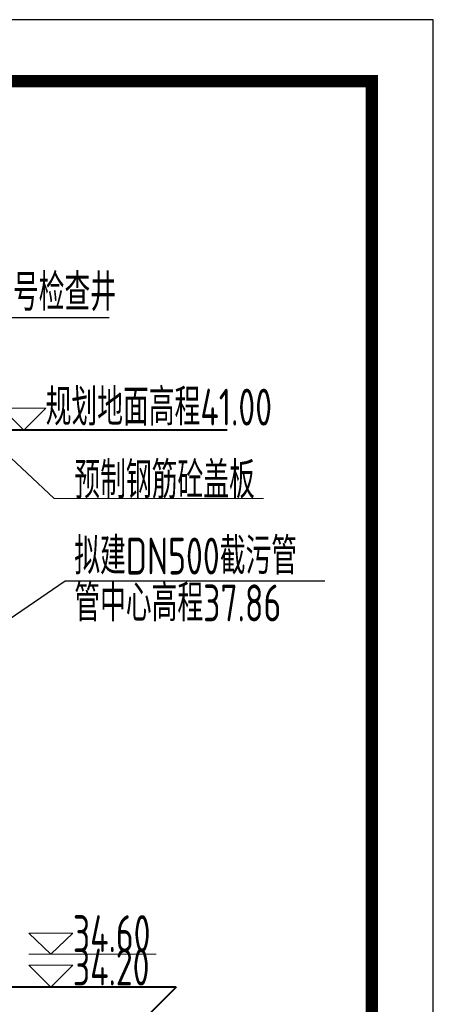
# Model space of a CAD drawing. Header units: millimetres. Extents: x 65530 to 130460, y -103607 to -18875.
# Tile 54 of 73: x 92013 to 92519, y -46298 to -45096. Entities that reach past the tile are written whole.
import ezdxf

# ---------------------------------------------------------------- set-up
doc = ezdxf.new("R2010")
doc.units = ezdxf.units.MM
doc.header["$LTSCALE"] = 0.5
for name, color, linetype, lineweight in [('标注线', 4, 'Continuous', 13), ('粗线', 1, 'Continuous', 40), ('细实线', 7, 'Continuous', 25)]:
    doc.layers.add(name, color=color, linetype=linetype, lineweight=lineweight)
doc.styles.add('HzTxt', font='tssdeng.shx', dxfattribs={"width": 0.7, "bigfont": 'hztxt.shx'})

msp = doc.modelspace()

# ---------------------------------------------------------------- linework, layer by layer
at = {"color": 0}
msp.add_lwpolyline([(86218.76144306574, -49550.72234979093), (92518.76144306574, -49550.72234979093), (92518.76144306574, -45095.72234979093), (86218.76144306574, -45095.72234979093)], close=True, dxfattribs=at)
at = {"color": 0, "const_width": 15}
msp.add_lwpolyline([(86593.76144306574, -49475.72234979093), (92443.76144306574, -49475.72234979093), (92443.76144306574, -45170.72234979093), (86593.76144306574, -45170.72234979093)], close=True, dxfattribs=at)
at = {"layer": '标注线'}
for p, q in [((92055.42713077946, -45680.50241357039), (91989.43703747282, -45618.77351588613)), ((92311.04582628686, -45680.50241357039), (92055.42713077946, -45680.50241357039)), ((92179.98792812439, -46237.24296190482), (92024.47761121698, -46237.24296190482)), ((92179.98792812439, -46277.24316990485), (92024.477611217, -46277.24316990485))]:
    msp.add_line(p, q, dxfattribs=at)
for points in [[(92018.22700776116, -45597.26316466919), (92045.16014483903, -45570.33002759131), (91991.29387068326, -45570.33002759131)], [(92051.41074829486, -46237.24296190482), (92078.34388537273, -46211.63356537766), (92024.47761121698, -46211.63356537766)], [(92051.41074829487, -46277.24316990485), (92078.34388537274, -46250.6337733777), (92024.477611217, -46250.6337733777)]]:
    msp.add_lwpolyline(points, close=True, dxfattribs=at)
at = {"layer": '粗线'}
for p, q in [((92266.74515689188, -45597.26316466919), (91389.2222814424, -45597.24296190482)), ((92204.45705823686, -46277.24316990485), (91624.75840058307, -46277.24316990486)), ((92204.45705823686, -46277.24316990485), (92044.43706347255, -46437.26316466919))]:
    msp.add_line(p, q, dxfattribs=at)
at = {"layer": '细实线'}
for p, q in [((91936.16176445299, -45459.2937790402), (92122.74101437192, -45459.2937790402)), ((92069.02385008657, -45781.35113367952), (91879.4365266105, -45911.25424785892)), ((92386.34252908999, -45781.35113367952), (92069.02385008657, -45781.35113367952))]:
    msp.add_line(p, q, dxfattribs=at)

# ---------------------------------------------------------------- texts
at = {"layer": '标注线', "style": 'HzTxt', "width": 0.7}
for s, p in [('W10号检查井', (91935.83590875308, -45451.31515665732)), ('规划地面高程41.00', (92045.0259382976, -45591.439010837)), ('预制钢筋砼盖板', (92080.11609412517, -45680.65067265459)), ('拟建DN500截污管', (92079.95838170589, -45773.37251129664)), ('管中心高程37.86', (92079.95838170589, -45830.62030853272)), ('34.60', (92078.2096788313, -46234.51396986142)), ('34.20', (92078.20967883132, -46275.31918298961))]:
    msp.add_text(s, height=45, dxfattribs=at).set_placement(p)

doc.saveas('drawing.dxf')
